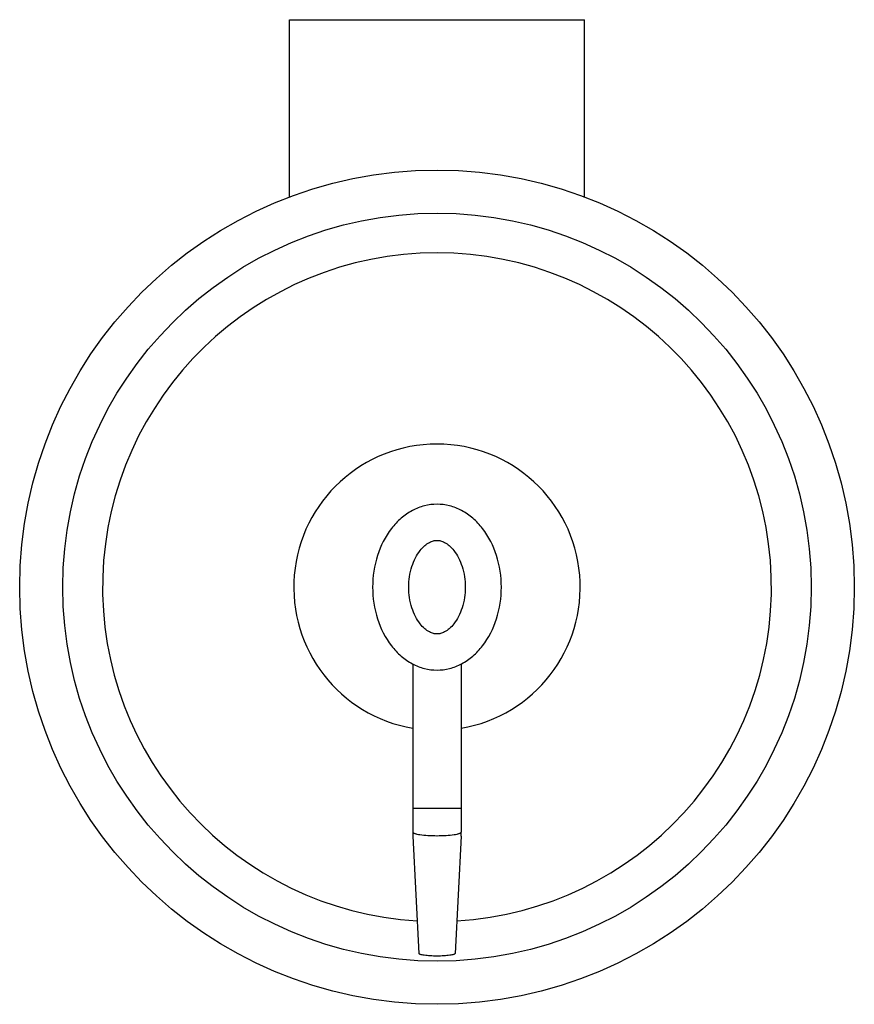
# Model space of a CAD drawing. Header units: millimetres. Extents: x 3810.168 to 3810.267, y 1946.578 to 1946.695.
import ezdxf

# ---------------------------------------------------------------- set-up
doc = ezdxf.new("R2010")
doc.units = ezdxf.units.MM
doc.layers.add('SANINDUSA', color=3, linetype='Continuous')

msp = doc.modelspace()

# ---------------------------------------------------------------- linework, layer by layer
at = {"layer": 'SANINDUSA'}
for p, q in [((3810.200300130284, 1946.694568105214), (3810.235276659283, 1946.694568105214)), ((3810.200300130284, 1946.673515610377), (3810.200300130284, 1946.694568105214)), ((3810.235276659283, 1946.673515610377), (3810.235276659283, 1946.694568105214)), ((3810.214924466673, 1946.618090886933), (3810.214924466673, 1946.598139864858)), ((3810.220652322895, 1946.618090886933), (3810.220652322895, 1946.598139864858)), ((3810.220652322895, 1946.600952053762), (3810.214924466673, 1946.600952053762)), ((3810.214937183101, 1946.597639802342), (3810.215644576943, 1946.583740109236)), ((3810.220639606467, 1946.59763980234), (3810.219932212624, 1946.583740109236))]:
    msp.add_line(p, q, dxfattribs=at)
for radius in [0.04951100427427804, 0.04439563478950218]:
    msp.add_circle((3810.217788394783, 1946.627213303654), radius, dxfattribs=at)
for centre, radius, start, end in [((3810.217788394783, 1946.627213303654), 0.03968096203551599, 273.3817829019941, 266.6182170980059), ((3810.217788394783, 1946.627213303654), 0.0169885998, 279.7060561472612, 260.2939438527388), ((3810.224764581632, 1946.598139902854), 0.009840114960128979, 180.0002208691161, 182.9131772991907), ((3810.210812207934, 1946.598139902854), 0.009840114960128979, 357.0868227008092, 359.9997791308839)]:
    msp.add_arc(centre, radius, start, end, dxfattribs=at)
for points, knots in [([(3810.217788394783, 1946.637056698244), (3810.217287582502, 1946.637056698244), (3810.216269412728, 1946.6369259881), (3810.214816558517, 1946.636350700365), (3810.213485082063, 1946.635423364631), (3810.211906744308, 1946.633737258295), (3810.210517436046, 1946.630969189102), (3810.210148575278, 1946.628483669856), (3810.210148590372, 1946.62721315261)], [0, 0, 0, 0, 0.1093575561, 0.2213600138, 0.3380920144, 0.4607296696, 0.7225693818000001, 1, 1, 1, 1]), ([(3810.225428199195, 1946.627213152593), (3810.225428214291, 1946.628483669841), (3810.225059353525, 1946.630969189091), (3810.223670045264, 1946.633737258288), (3810.222091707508, 1946.635423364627), (3810.220760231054, 1946.636350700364), (3810.219307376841, 1946.6369259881), (3810.218289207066, 1946.637056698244), (3810.217788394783, 1946.637056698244)], [0, 0, 0, 0, 0.2774306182, 0.5392703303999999, 0.6619079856, 0.7786399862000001, 0.8906424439, 1, 1, 1, 1]), ([(3810.21778839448, 1946.621655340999), (3810.217644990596, 1946.621655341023), (3810.217328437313, 1946.621697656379), (3810.216828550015, 1946.621903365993), (3810.216280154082, 1946.62229476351), (3810.215715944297, 1946.622906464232), (3810.215192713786, 1946.623743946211), (3810.214611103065, 1946.625169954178), (3810.21431235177, 1946.627213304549), (3810.214611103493, 1946.629256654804), (3810.215192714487, 1946.63068266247), (3810.215715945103, 1946.631520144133), (3810.216280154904, 1946.632131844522), (3810.216828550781, 1946.632523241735), (3810.217328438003, 1946.632728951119), (3810.217644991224, 1946.632771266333), (3810.217788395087, 1946.632771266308)], [0, 0, 0, 0, 0.0305694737, 0.0672274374, 0.1141485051, 0.1730575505, 0.2434934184, 0.3235066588, 0.5000000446, 0.6764934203, 0.7565066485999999, 0.8269425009, 0.8858515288, 0.9327725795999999, 0.9694305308, 1, 1, 1, 1]), ([(3810.217788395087, 1946.632771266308), (3810.217931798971, 1946.632771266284), (3810.218248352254, 1946.632728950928), (3810.218748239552, 1946.632523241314), (3810.219296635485, 1946.632131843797), (3810.21986084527, 1946.631520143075), (3810.220384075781, 1946.630682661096), (3810.220965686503, 1946.629256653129), (3810.221264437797, 1946.627213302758), (3810.220965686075, 1946.625169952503), (3810.22038407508, 1946.623743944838), (3810.219860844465, 1946.622906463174), (3810.219296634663, 1946.622294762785), (3810.218748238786, 1946.621903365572), (3810.218248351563, 1946.621697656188), (3810.217931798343, 1946.621655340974), (3810.21778839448, 1946.621655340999)], [0, 0, 0, 0, 0.0305694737, 0.0672274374, 0.1141485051, 0.1730575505, 0.2434934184, 0.3235066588, 0.5000000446, 0.6764934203, 0.7565066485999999, 0.8269425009, 0.8858515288, 0.9327725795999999, 0.9694305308, 1, 1, 1, 1]), ([(3810.210148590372, 1946.627213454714), (3810.210148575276, 1946.625942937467), (3810.210517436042, 1946.623457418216), (3810.211906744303, 1946.620689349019), (3810.213485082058, 1946.61900324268), (3810.214816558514, 1946.618075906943), (3810.216269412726, 1946.617500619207), (3810.217287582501, 1946.617369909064), (3810.217788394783, 1946.617369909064)], [0, 0, 0, 0, 0.2774306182, 0.5392703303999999, 0.6619079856, 0.7786399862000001, 0.8906424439, 1, 1, 1, 1]), ([(3810.217788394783, 1946.617369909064), (3810.218289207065, 1946.617369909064), (3810.219307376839, 1946.617500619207), (3810.22076023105, 1946.618075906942), (3810.222091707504, 1946.619003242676), (3810.223670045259, 1946.620689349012), (3810.225059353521, 1946.623457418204), (3810.225428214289, 1946.625942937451), (3810.225428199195, 1946.627213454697)], [0, 0, 0, 0, 0.1093575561, 0.2213600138, 0.3380920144, 0.4607296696, 0.7225693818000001, 1, 1, 1, 1]), ([(3810.214924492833, 1946.598139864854), (3810.214924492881, 1946.598106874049), (3810.214973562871, 1946.598055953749), (3810.215053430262, 1946.598012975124), (3810.215149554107, 1946.597974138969), (3810.215269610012, 1946.59793785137), (3810.215476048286, 1946.597887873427), (3810.215950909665, 1946.597806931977), (3810.216746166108, 1946.597736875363), (3810.217422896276, 1946.597718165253), (3810.217788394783, 1946.597718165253)], [0, 0, 0, 0, 0.0335828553, 0.0604613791, 0.0951994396, 0.1379101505, 0.1883885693, 0.3111727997, 0.6279422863, 1, 1, 1, 1]), ([(3810.217788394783, 1946.597718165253), (3810.218153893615, 1946.597718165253), (3810.218830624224, 1946.597736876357), (3810.219625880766, 1946.597806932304), (3810.220100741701, 1946.597887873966), (3810.220307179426, 1946.597937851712), (3810.220427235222, 1946.597974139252), (3810.220523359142, 1946.598012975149), (3810.220603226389, 1946.598055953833), (3810.220652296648, 1946.59810687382), (3810.220652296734, 1946.598139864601)], [0, 0, 0, 0, 0.3720580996, 0.6888277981, 0.8116115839, 0.8620899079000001, 0.9048005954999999, 0.9395386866, 0.9664171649, 1, 1, 1, 1]), ([(3810.217788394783, 1946.583426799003), (3810.217516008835, 1946.583426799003), (3810.217011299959, 1946.583440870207), (3810.216417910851, 1946.583492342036), (3810.216031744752, 1946.583558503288), (3810.215852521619, 1946.583603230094), (3810.215744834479, 1946.583645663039), (3810.21568400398, 1946.583677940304), (3810.215645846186, 1946.583715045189), (3810.215644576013, 1946.583740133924)], [0, 0, 0, 0, 0.3707722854, 0.6869417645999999, 0.8098534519, 0.9034518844, 0.9385415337, 0.9658054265, 1, 1, 1, 1]), ([(3810.219932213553, 1946.583740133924), (3810.219930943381, 1946.583715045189), (3810.219892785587, 1946.583677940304), (3810.219831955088, 1946.583645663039), (3810.219724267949, 1946.583603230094), (3810.219545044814, 1946.583558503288), (3810.219158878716, 1946.583492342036), (3810.218565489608, 1946.583440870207), (3810.218060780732, 1946.583426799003), (3810.217788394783, 1946.583426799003)], [0, 0, 0, 0, 0.0341945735, 0.0614584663, 0.09654811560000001, 0.1901465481, 0.3130582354, 0.6292277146, 1, 1, 1, 1])]:
    msp.add_open_spline(points, degree=3, knots=knots, dxfattribs=at)

doc.saveas('drawing.dxf')
